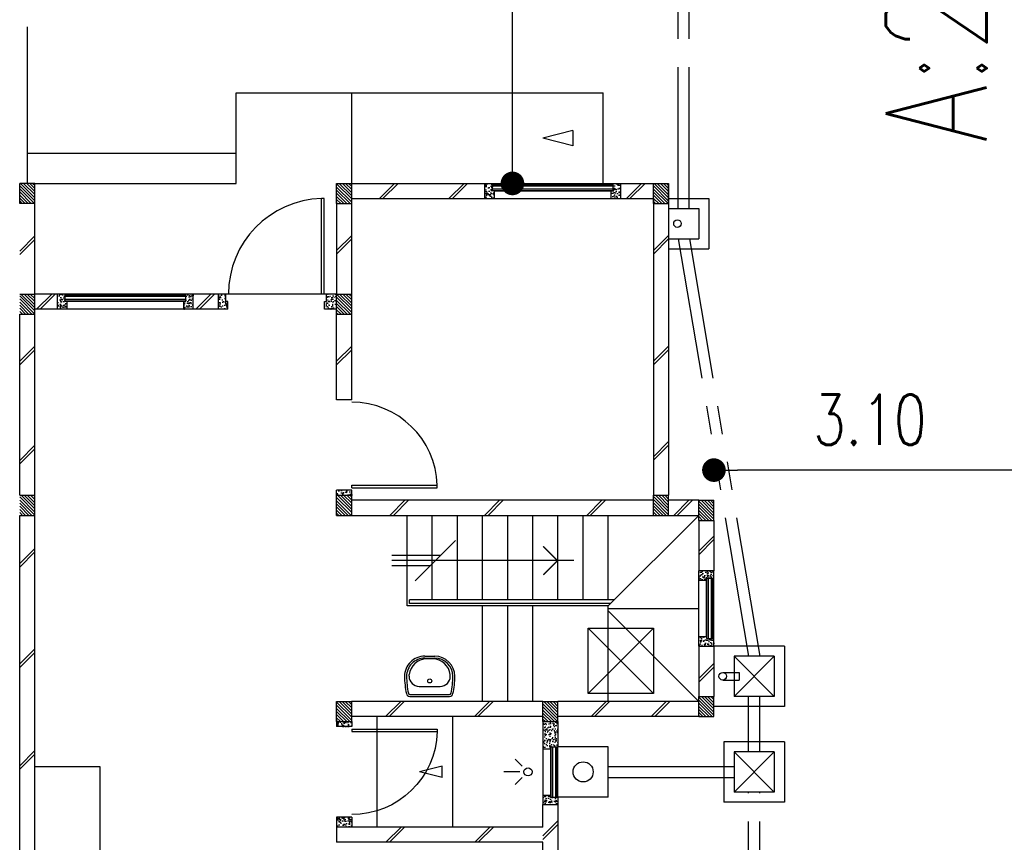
# Model space of a CAD drawing. Header units: millimetres. Extents: x 301 to 1479, y 491 to 1341.
# Tile 95 of 256: x 420 to 430, y 607 to 615. Entities that reach past the tile are written whole.
import ezdxf

# ---------------------------------------------------------------- set-up
doc = ezdxf.new("R2010")
doc.units = ezdxf.units.MM
doc.header["$LTSCALE"] = 1.5
doc.header["$MEASUREMENT"] = 0
for name, pattern in [('HIDDEN', [0.375, 0.25, -0.125]), ('HIDDEN2', [4.7625, 3.175, -1.5875]), ('PHANTOM2', [1.25, 0.625, -0.125, 0.125, -0.125, 0.125, -0.125])]:
    doc.linetypes.add(name, pattern=pattern)
for name, color, linetype in [('Blk', 7, 'Continuous'), ('Block', 46, 'Continuous'), ('Boundary Wall', 64, 'Continuous'), ('BULUS', 2, 'Continuous'), ('BWCN', 4, 'Continuous'), ('DIM', 6, 'Continuous'), ('DOOR', 3, 'Continuous'), ('Ele', 8, 'Continuous'), ('HATCH', 7, 'Continuous'), ('Hatch Col. C1 GF Ext.', 84, 'Continuous'), ('Hatch Col. C3 GF', 10, 'Continuous'), ('Hatch Stub Col', 251, 'Continuous'), ('Kerb', 251, 'Continuous'), ('P. Gully trap', 42, 'Continuous'), ('Paving Block', 251, 'Continuous'), ('PVC Pipe 110', 69, 'Continuous'), ('PVC RWP 75', 77, 'Continuous'), ('SANIT', 8, 'Continuous'), ('TEXT', 7, 'Continuous'), ('WINDOW', 1, 'Continuous')]:
    doc.layers.add(name, color=color, linetype=linetype)
doc.styles.add('RS1', font='romans.shx', dxfattribs={"width": 0.75, "height": 0.5})
doc.styles.add('RS2', font='romans.shx', dxfattribs={"width": 0.75, "height": 1})
doc.dimstyles.new('Souillac5', dxfattribs={"dimscale": 0.5, "dimtxt": 0.5, "dimasz": 0.47, "dimexe": 0, "dimexo": 1, "dimgap": 0.5, "dimtad": 1, "dimzin": 0, "dimdsep": 46, "dimtxsty": 'RS1', "dimblk": 'DOT', "dimcen": 3, "dimse1": 1, "dimse2": 1, "dimclrd": 6, "dimclre": 6, "dimclrt": 7, "dimaunit": 1, "dimadec": 0, "dimazin": 0, "dimtfac": 1, "dimtofl": 0, "dimtmove": 1, "dimatfit": 3, "dimfxl": 1, "dimtolj": 1, "dimtzin": 0, "dimlwe": -1, "dimarcsym": 0})
pattern_1 = [(50, (388.26804, 127.90737), (0.071726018, -0.0062752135), [0.0075, -0.0825]), (355, (388.26804, 127.90737), (-0.013875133, 0.075219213), [0.006, -0.066]), (100.451444, (388.27402, 127.90685), (0.057850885, 0.068943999), [0.006374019, -0.070114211]), (46.1842, (388.26804, 127.92737), (0.106724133, -0.016551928), [0.01125, -0.12375]), (96.635635, (388.27693, 127.92599), (0.093466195, 0.09741186), [0.009561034, -0.105171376]), (351.184164, (388.26804, 127.92737), (0.093466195, 0.09741186), [0.009, -0.099]), (21, (388.27804, 127.92237), (0.059690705, -0.040261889), [0.0075, -0.0825]), (326, (388.27804, 127.92237), (0.024331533, 0.072515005), [0.006, -0.066]), (71.451445, (388.283015, 127.91902), (0.084022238, 0.032253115), [0.006374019, -0.070114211]), (37.5, (388.26804, 127.907373), (0.0012159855, 0.0332893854), [0, -0.0652, 0, -0.067, 0, -0.06625]), (7.5, (388.26804, 127.907373), (0.0263069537, 0.0394411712), [0, -0.0382, 0, -0.0637, 0, -0.02525]), (327.5, (388.24574, 127.907373), (0.0533822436, -0.0022554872), [0, -0.025, 0, -0.078, 0, -0.1035]), (317.5, (388.23574, 127.907373), (0.058318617, 0.010010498), [0, -0.0325, 0, -0.0518, 0, -0.0735])]
pattern_2 = [(315, (409.424486, 122.722963), (0.0154679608, 0.0154679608), [])]
pattern_3 = [(50, (388.36804, 127.95737), (0.071726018, -0.0062752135), [0.0075, -0.0825]), (355, (388.36804, 127.95737), (-0.013875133, 0.075219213), [0.006, -0.066]), (100.451444, (388.37402, 127.95685), (0.057850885, 0.068943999), [0.006374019, -0.070114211]), (46.1842, (388.36804, 127.97737), (0.106724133, -0.016551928), [0.01125, -0.12375]), (96.635635, (388.37693, 127.97599), (0.093466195, 0.09741186), [0.009561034, -0.105171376]), (351.184164, (388.36804, 127.97737), (0.093466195, 0.09741186), [0.009, -0.099]), (21, (388.37804, 127.97237), (0.059690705, -0.040261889), [0.0075, -0.0825]), (326, (388.37804, 127.97237), (0.024331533, 0.072515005), [0.006, -0.066]), (71.451445, (388.383015, 127.96902), (0.084022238, 0.032253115), [0.006374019, -0.070114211]), (37.5, (388.36804, 127.957373), (0.0012159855, 0.0332893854), [0, -0.0652, 0, -0.067, 0, -0.06625]), (7.5, (388.36804, 127.957373), (0.0263069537, 0.0394411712), [0, -0.0382, 0, -0.0637, 0, -0.02525]), (327.5, (388.34574, 127.957373), (0.0533822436, -0.0022554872), [0, -0.025, 0, -0.078, 0, -0.1035]), (317.5, (388.33574, 127.957373), (0.058318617, 0.010010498), [0, -0.0325, 0, -0.0518, 0, -0.0735])]

# ---------------------------------------------------------------- blocks, each defined once
blk = doc.blocks.new('Wh1')
at = {"layer": 'SANIT'}
for p, q in [((197.3, 0), (-197.3, 0)), ((197.3, -20), (-197.3, -20)), ((105, -100), (-105, -100)), ((-205, -200), (-205, -217.2)), ((205, -200), (205, -217.2)), ((50, -380), (-50, -380)), ((-30.2, -372.6), (30.2, -372.6)), ((50, -400), (-50, -400))]:
    blk.add_line(p, q, dxfattribs=at)
blk.add_circle((0, -153.8), 20, dxfattribs=at)
for centre, radius, start, end in [((0, -200), 250, 180, 180), ((0, -200), 250, 0, 0), ((-197.3, -35), 35, 90, 167.77757), ((197.3, -35), 35, 12.22243, 90), ((567.1, -200.6), 817.1, 167.77757, 179.95982), ((567.1, -200.6), 797.1, 167.77757, 179.95982), ((-197.3, -35), 15, 90, 167.77757), ((197.3, -35), 15, 12.22243, 90), ((-567.1, -200.6), 797.1, 0.04018, 12.22243), ((-567.1, -200.6), 817.1, 0.04018, 12.22243), ((-105, -200), 100, 90, 180), ((105, -200), 100, 0, 90), ((-50, -200), 200, 180, 270), ((-50, -200), 180, 180, 270), ((-30.2, -196.6), 176, 186.70755, 270.01296), ((30.2, -196.6), 176, 269.98704, 353.29245), ((50, -200), 180, 270, 0), ((50, -200), 200, 270, 0)]:
    blk.add_arc(centre, radius, start, end, dxfattribs=at)
blk = doc.blocks.new('Dr900')
at = {"layer": 'DOOR'}
for p, q in [((-50, 0), (-50, 850)), ((-25, 850), (-50, 850)), ((-25, 0), (-25, 850)), ((-25, 0), (-50, 0))]:
    blk.add_line(p, q, dxfattribs=at)
blk.add_arc((-24.3, -0.3), 850.7, 91.72797, 179.98222, dxfattribs=at)
blk = doc.blocks.new('Dr1000')
at = {"layer": 'DOOR'}
for p, q in [((-50, 0), (-50, 950)), ((-25, 950), (-50, 950)), ((-25, 0), (-25, 950)), ((-25, 0), (-50, 0))]:
    blk.add_line(p, q, dxfattribs=at)
blk.add_arc((-24.4, -0.2), 950.6, 91.54201, 179.98579, dxfattribs=at)
blk = doc.blocks.new('SSSU-D2')
at = {"layer": 'HATCH'}
h = blk.add_hatch(dxfattribs=at)
h.set_pattern_fill('ANSI31', color=256, scale=0.175, angle=630)
h.set_pattern_definition([(315, (-162.234888, -4.168587), (0.0154679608, 0.0154679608), [])])
h.paths.add_polyline_path([(-3.15, 0), (-3.3, 0), (-3.3, -0.2), (-3.15, -0.2)])
h = blk.add_hatch(dxfattribs=at)
h.set_pattern_fill('ANSI31', color=256, scale=0.175, angle=630)
h.set_pattern_definition([(315, (-165.384888, -4.168587), (0.0154679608, 0.0154679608), [])])
h.paths.add_polyline_path([(0, 0), (-0.15, 0), (-0.15, -0.2), (0, -0.2)])
h = blk.add_hatch(dxfattribs=at)
h.set_pattern_fill('ANSI31', color=256, scale=0.175, angle=630)
h.set_pattern_definition([(315, (-162.234888, -3.068587), (0.0154679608, 0.0154679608), [])])
h.paths.add_polyline_path([(-3.15, -1.1), (-3.3, -1.1), (-3.3, -1.3), (-3.15, -1.3)])
h = blk.add_hatch(dxfattribs=at)
h.set_pattern_fill('ANSI31', color=256, scale=0.175, angle=630)
h.set_pattern_definition([(315, (-162.234888, -1.068587), (0.0154679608, 0.0154679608), [])])
h.paths.add_polyline_path([(-3.15, -3.1), (-3.3, -3.1), (-3.3, -3.3), (-3.15, -3.3)])
h = blk.add_hatch(dxfattribs=at)
h.set_pattern_fill('ANSI31', color=256, scale=0.175, angle=630)
h.set_pattern_definition([(315, (-165.384888, -1.068587), (0.0154679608, 0.0154679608), [])])
h.paths.add_polyline_path([(0, -3.1), (-0.15, -3.1), (-0.15, -3.3), (0, -3.3)])
h = blk.add_hatch(dxfattribs=at)
h.set_pattern_fill('ANSI31', color=256, scale=0.175, angle=630)
h.set_pattern_definition([(315, (-165.834888, -1.018587), (0.0154679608, 0.0154679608), [])])
h.paths.add_polyline_path([(0.45, -3.15), (0.3, -3.15), (0.3, -3.35), (0.45, -3.35)])
h = blk.add_hatch(dxfattribs=at)
h.set_pattern_fill('ANSI31', color=256, scale=0.175, angle=630)
h.set_pattern_definition([(315, (-162.234888, 0.981413), (0.0154679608, 0.0154679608), [])])
h.paths.add_polyline_path([(-3.15, -5.15), (-3.3, -5.15), (-3.3, -5.35), (-3.15, -5.35)])
h = blk.add_hatch(dxfattribs=at)
h.set_pattern_fill('ANSI31', color=256, scale=0.175, angle=630)
h.set_pattern_definition([(315, (-164.284888, 0.981413), (0.0154679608, 0.0154679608), [])])
h.paths.add_polyline_path([(-1.1, -5.15), (-1.25, -5.15), (-1.25, -5.35), (-1.1, -5.35)])
h = blk.add_hatch(dxfattribs=at)
h.set_pattern_fill('ANSI31', color=256, scale=0.175, angle=630)
h.set_pattern_definition([(315, (-165.834888, 0.931413), (0.0154679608, 0.0154679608), [])])
h.paths.add_polyline_path([(0.45, -5.1), (0.3, -5.1), (0.3, -5.3), (0.45, -5.3)])
at = {"layer": 'Hatch Col. C1 GF Ext.'}
h = blk.add_hatch(dxfattribs=at)
h.set_pattern_fill('ANSI31', color=256, scale=0.175, angle=-90)
h.set_pattern_definition(pattern_2)
h.paths.add_polyline_path([(-6.3, 0), (-6.45, 0), (-6.45, -0.2), (-6.3, -0.2)])
h = blk.add_hatch(dxfattribs=at)
h.set_pattern_fill('ANSI31', color=256, scale=0.175, angle=-90)
h.set_pattern_definition(pattern_2)
h.paths.add_polyline_path([(-6.3, -3.1), (-6.45, -3.1), (-6.45, -3.3), (-6.3, -3.3)])
at = {"layer": 'Hatch Col. C3 GF'}
h = blk.add_hatch(dxfattribs=at)
h.set_pattern_fill('ANSI31', color=256, scale=0.175, angle=-90)
h.set_pattern_definition([(315, (409.424486, 122.772963), (0.0154679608, 0.0154679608), [])])
h.paths.add_polyline_path([(-6.3, -1.1), (-6.45, -1.1), (-6.45, -1.3), (-6.3, -1.3)])
at = {"layer": 'Hatch Stub Col', "linetype": 'ByBlock'}
h = blk.add_hatch(dxfattribs=at)
h.set_pattern_fill('AR-CONC', color=256, scale=0.01, angle=720)
h.set_pattern_definition(pattern_1)
h.paths.add_polyline_path([(-1.8254, -0.15), (-1.7304, -0.15), (-1.7304, -0.075), (-1.7504, -0.075), (-1.7504, 0), (-1.8254, 0)])
h = blk.add_hatch(dxfattribs=at)
h.set_pattern_fill('AR-CONC', color=256, scale=0.01, angle=720)
h.set_pattern_definition(pattern_1)
h.paths.add_polyline_path([(-0.5704, -0.15), (-0.4754, -0.15), (-0.4754, 0), (-0.5504, 0), (-0.5504, -0.075), (-0.5704, -0.075)])
h = blk.add_hatch(dxfattribs=at)
h.set_pattern_fill('AR-CONC', color=256, scale=0.01, angle=720)
h.set_pattern_definition(pattern_3)
h.paths.add_polyline_path([(-6.0746, -1.25), (-5.9796, -1.25), (-5.9796, -1.175), (-5.9996, -1.175), (-5.9996, -1.1), (-6.0746, -1.1)])
h = blk.add_hatch(dxfattribs=at)
h.set_pattern_fill('AR-CONC', color=256, scale=0.01, angle=720)
h.set_pattern_definition(pattern_3)
h.paths.add_polyline_path([(-4.8196, -1.25), (-4.7246, -1.25), (-4.7246, -1.1), (-4.7996, -1.1), (-4.7996, -1.175), (-4.8196, -1.175)])
h = blk.add_hatch(dxfattribs=at)
h.set_pattern_fill('AR-CONC', color=256, scale=0.01, angle=720)
h.set_pattern_definition(pattern_3)
h.paths.add_polyline_path([(-4.475, -1.25), (-4.38, -1.25), (-4.38, -1.175), (-4.4, -1.175), (-4.4, -1.1), (-4.475, -1.1)])
h = blk.add_hatch(dxfattribs=at)
h.set_pattern_fill('AR-CONC', color=256, scale=0.01, angle=720)
h.set_pattern_definition([(50, (388.26804, 127.95737), (0.071726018, -0.0062752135), [0.0075, -0.0825]), (355, (388.26804, 127.95737), (-0.013875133, 0.075219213), [0.006, -0.066]), (100.451444, (388.27402, 127.95685), (0.057850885, 0.068943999), [0.006374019, -0.070114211]), (46.1842, (388.26804, 127.97737), (0.106724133, -0.016551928), [0.01125, -0.12375]), (96.635635, (388.27693, 127.97599), (0.093466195, 0.09741186), [0.009561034, -0.105171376]), (351.184164, (388.26804, 127.97737), (0.093466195, 0.09741186), [0.009, -0.099]), (21, (388.27804, 127.97237), (0.059690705, -0.040261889), [0.0075, -0.0825]), (326, (388.27804, 127.97237), (0.024331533, 0.072515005), [0.006, -0.066]), (71.451445, (388.283015, 127.96902), (0.084022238, 0.032253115), [0.006374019, -0.070114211]), (37.5, (388.26804, 127.957373), (0.0012159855, 0.0332893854), [0, -0.0652, 0, -0.067, 0, -0.06625]), (7.5, (388.26804, 127.957373), (0.0263069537, 0.0394411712), [0, -0.0382, 0, -0.0637, 0, -0.02525]), (327.5, (388.24574, 127.957373), (0.0533822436, -0.0022554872), [0, -0.025, 0, -0.078, 0, -0.1035]), (317.5, (388.23574, 127.957373), (0.058318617, 0.010010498), [0, -0.0325, 0, -0.0518, 0, -0.0735])])
h.paths.add_polyline_path([(-3.42, -1.25), (-3.3, -1.25), (-3.3, -1.1), (-3.4, -1.1), (-3.4, -1.175), (-3.42, -1.175)])
h = blk.add_hatch(dxfattribs=at)
h.set_pattern_fill('AR-CONC', color=256, scale=0.01, angle=720)
h.set_pattern_definition(pattern_1)
h.paths.add_polyline_path([(-3.3, -3.1), (-3.15, -3.1), (-3.15, -3.05), (-3.3, -3.05)])
h = blk.add_hatch(dxfattribs=at)
h.set_pattern_fill('AR-CONC', color=256, scale=0.01, angle=720)
h.set_pattern_definition(pattern_1)
h.paths.add_polyline_path([(0.3, -3.945), (0.375, -3.945), (0.375, -3.925), (0.45, -3.925), (0.45, -3.85), (0.3, -3.85)])
h = blk.add_hatch(dxfattribs=at)
h.set_pattern_fill('AR-CONC', color=256, scale=0.01, angle=720)
h.set_pattern_definition(pattern_1)
h.paths.add_polyline_path([(0.3, -4.6), (0.45, -4.6), (0.45, -4.525), (0.375, -4.525), (0.375, -4.505), (0.3, -4.505)])
h = blk.add_hatch(dxfattribs=at)
h.set_pattern_fill('AR-CONC', color=256, scale=0.01, angle=720)
h.set_pattern_definition([(50, (388.26804, 127.88237), (0.071726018, -0.0062752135), [0.0075, -0.0825]), (355, (388.26804, 127.88237), (-0.013875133, 0.075219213), [0.006, -0.066]), (100.451444, (388.27402, 127.88185), (0.057850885, 0.068943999), [0.006374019, -0.070114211]), (46.1842, (388.26804, 127.90237), (0.106724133, -0.016551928), [0.01125, -0.12375]), (96.635635, (388.27693, 127.90099), (0.093466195, 0.09741186), [0.009561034, -0.105171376]), (351.184164, (388.26804, 127.90237), (0.093466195, 0.09741186), [0.009, -0.099]), (21, (388.27804, 127.89737), (0.059690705, -0.040261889), [0.0075, -0.0825]), (326, (388.27804, 127.89737), (0.024331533, 0.072515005), [0.006, -0.066]), (71.451445, (388.283015, 127.89402), (0.084022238, 0.032253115), [0.006374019, -0.070114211]), (37.5, (388.26804, 127.882373), (0.0012159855, 0.0332893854), [0, -0.0652, 0, -0.067, 0, -0.06625]), (7.5, (388.26804, 127.882373), (0.0263069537, 0.0394411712), [0, -0.0382, 0, -0.0637, 0, -0.02525]), (327.5, (388.24574, 127.882373), (0.0533822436, -0.0022554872), [0, -0.025, 0, -0.078, 0, -0.1035]), (317.5, (388.23574, 127.882373), (0.058318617, 0.010010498), [0, -0.0325, 0, -0.0518, 0, -0.0735])])
h.paths.add_polyline_path([(-3.3, -5.4), (-3.15, -5.4), (-3.15, -5.35), (-3.3, -5.35)])
h = blk.add_hatch(dxfattribs=at)
h.set_pattern_fill('AR-CONC', color=256, scale=0.01, angle=720)
h.set_pattern_definition([(50, (427.250647, 13.222633), (0.071726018, -0.0062752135), [0.0075, -0.0825]), (355, (427.25065, 13.22263), (-0.013875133, 0.075219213), [0.006, -0.066]), (100.451444, (427.256624, 13.22211), (0.057850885, 0.068943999), [0.006374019, -0.070114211]), (46.1842, (427.25065, 13.24263), (0.106724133, -0.016551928), [0.01125, -0.12375]), (96.635635, (427.25954, 13.24125), (0.093466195, 0.09741186), [0.009561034, -0.105171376]), (351.184164, (427.25065, 13.24263), (0.093466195, 0.09741186), [0.009, -0.099]), (21, (427.260647, 13.237633), (0.059690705, -0.040261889), [0.0075, -0.0825]), (326, (427.26065, 13.23763), (0.024331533, 0.072515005), [0.006, -0.066]), (71.451445, (427.26562, 13.23428), (0.084022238, 0.032253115), [0.006374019, -0.070114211]), (37.5, (427.250647, 13.222633), (0.0012159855, 0.0332893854), [0, -0.0652, 0, -0.067, 0, -0.06625]), (7.5, (427.250647, 13.222633), (0.0263069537, 0.0394411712), [0, -0.0382, 0, -0.0637, 0, -0.02525]), (327.5, (427.228347, 13.222633), (0.0533822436, -0.0022554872), [0, -0.025, 0, -0.078, 0, -0.1035]), (317.5, (427.218347, 13.222633), (0.058318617, 0.010010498), [0, -0.0325, 0, -0.0518, 0, -0.0735])])
h.paths.add_polyline_path([(-1.25, -5.62), (-1.175, -5.62), (-1.175, -5.6), (-1.1, -5.6), (-1.1, -5.35), (-1.25, -5.35)])
h = blk.add_hatch(dxfattribs=at)
h.set_pattern_fill('AR-CONC', color=256, scale=0.01, angle=720)
h.set_pattern_definition([(50, (388.26804, 128.05737), (0.071726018, -0.0062752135), [0.0075, -0.0825]), (355, (388.26804, 128.05737), (-0.013875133, 0.075219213), [0.006, -0.066]), (100.451444, (388.27402, 128.05685), (0.057850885, 0.068943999), [0.006374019, -0.070114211]), (46.1842, (388.26804, 128.07737), (0.106724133, -0.016551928), [0.01125, -0.12375]), (96.635635, (388.27693, 128.07599), (0.093466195, 0.09741186), [0.009561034, -0.105171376]), (351.184164, (388.26804, 128.07737), (0.093466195, 0.09741186), [0.009, -0.099]), (21, (388.27804, 128.07237), (0.059690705, -0.040261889), [0.0075, -0.0825]), (326, (388.27804, 128.07237), (0.024331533, 0.072515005), [0.006, -0.066]), (71.451445, (388.283015, 128.06902), (0.084022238, 0.032253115), [0.006374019, -0.070114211]), (37.5, (388.26804, 128.057373), (0.0012159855, 0.0332893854), [0, -0.0652, 0, -0.067, 0, -0.06625]), (7.5, (388.26804, 128.057373), (0.0263069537, 0.0394411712), [0, -0.0382, 0, -0.0637, 0, -0.02525]), (327.5, (388.24574, 128.057373), (0.0533822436, -0.0022554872), [0, -0.025, 0, -0.078, 0, -0.1035]), (317.5, (388.23574, 128.057373), (0.058318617, 0.010010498), [0, -0.0325, 0, -0.0518, 0, -0.0735])])
h.paths.add_polyline_path([(-1.175, -6.1), (-1.175, -6.08), (-1.25, -6.08), (-1.25, -6.175), (-1.1, -6.175), (-1.1, -6.1)])
h = blk.add_hatch(dxfattribs=at)
h.set_pattern_fill('AR-CONC', color=256, scale=0.01, angle=720)
h.set_pattern_definition([(50, (388.26804, 128.05737), (0.071726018, -0.0062752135), [0.0075, -0.0825]), (355, (388.26804, 128.05737), (-0.013875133, 0.075219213), [0.006, -0.066]), (100.451444, (388.27402, 128.05685), (0.057850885, 0.068943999), [0.006374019, -0.070114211]), (46.1842, (388.26804, 128.07737), (0.106724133, -0.016551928), [0.01125, -0.12375]), (96.635635, (388.27693, 128.07599), (0.093466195, 0.09741186), [0.009561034, -0.105171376]), (351.184164, (388.26804, 128.07737), (0.093466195, 0.09741186), [0.009, -0.099]), (21, (388.27804, 128.07237), (0.059690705, -0.040261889), [0.0075, -0.0825]), (326, (388.27804, 128.07237), (0.024331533, 0.072515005), [0.006, -0.066]), (71.451445, (388.283015, 128.06902), (0.084022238, 0.032253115), [0.006374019, -0.070114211]), (37.5, (388.26804, 128.057373), (0.0012159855, 0.0332893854), [0, -0.0652, 0, -0.067, 0, -0.06625]), (7.5, (388.26804, 128.057373), (0.0263069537, 0.0394411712), [0, -0.0382, 0, -0.0637, 0, -0.02525]), (327.5, (388.24574, 128.057373), (0.0533822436, -0.0022554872), [0, -0.025, 0, -0.078, 0, -0.1035]), (317.5, (388.23574, 128.057373), (0.058318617, 0.010010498), [0, -0.0325, 0, -0.0518, 0, -0.0735])])
h.paths.add_polyline_path([(-3.3, -6.3), (-3.3, -6.4), (-3.15, -6.4), (-3.15, -6.3)])
at = {"layer": 'Block', "linetype": 'ByBlock'}
for p, q in [((-3.15, 0), (-1.8254, 0)), ((-0.4754, 0), (-0.15, 0)), ((0, 0), (0, -3.1)), ((-3.15, -0.15), (-1.8254, -0.15)), ((-0.4754, -0.15), (-0.15, -0.15)), ((-0.15, -0.15), (-0.15, -3.1)), ((-6.3, -1.1), (-6.3, -0.2)), ((-3.3, -0.2), (-3.3, -1.1)), ((-3.15, -1.1), (-3.15, -0.2)), ((-6.0746, -1.1), (-6.3, -1.1)), ((-4.475, -1.1), (-4.7246, -1.1)), ((-6.0746, -1.25), (-6.3, -1.25)), ((-4.475, -1.25), (-4.7246, -1.25)), ((-6.45, -3.1), (-6.45, -1.3)), ((-6.3, -3.1), (-6.3, -1.3)), ((-3.3, -2.15), (-3.3, -1.3)), ((-3.15, -2.15), (-3.15, -1.3)), ((-3.15, -2.15), (-3.3, -2.15)), ((-0.15, -3.15), (-3.15, -3.15)), ((0.3, -3.15), (0, -3.15)), ((-6.45, -7.6), (-6.45, -3.3)), ((-6.3, -7.6), (-6.3, -3.3)), ((-3.15, -3.3), (-0.15, -3.3)), ((0, -3.3), (0.3, -3.3)), ((0.3, -3.35), (0.3, -3.85)), ((0.45, -3.35), (0.45, -3.85)), ((0.3, -4.6), (0.3, -5.1)), ((0.45, -4.6), (0.45, -5.1)), ((-1.25, -5.15), (-3.15, -5.15)), ((0.3, -5.15), (-1.1, -5.15)), ((-1.25, -5.3), (-3.15, -5.3)), ((0.3, -5.3), (-1.1, -5.3)), ((-1.25, -6.4), (-1.25, -6.175)), ((-1.1, -6.175), (-1.1, -6.775)), ((-1.25, -6.4), (-3.3, -6.4)), ((-3.3, -6.4), (-3.3, -6.55)), ((-1.25, -6.55), (-3.3, -6.55)), ((-1.25, -6.775), (-1.25, -6.55))]:
    blk.add_line(p, q, dxfattribs=at)
at = {"layer": 'Boundary Wall', "linetype": 'ByBlock'}
blk.add_line((-6.375, 1.555), (-6.375, 0), dxfattribs=at)
at = {"layer": 'BULUS', "linetype": 'ByBlock'}
for p, q in [((-2.575, -4.1754), (-2.575, -4.1404)), ((-0.54, -4.1404), (-2.575, -4.1404)), ((-0.575, -4.1754), (-2.575, -4.1754))]:
    blk.add_line(p, q, dxfattribs=at)
at = {"layer": 'BWCN'}
for p, q in [((-3.3, 0), (-3.15, 0)), ((-3.3, -0.2), (-3.3, 0)), ((-3.15, -0.2), (-3.15, 0)), ((-1.8254, -0.15), (-1.8254, 0)), ((-1.8254, 0), (-1.7504, 0)), ((-1.7504, -0.075), (-1.7504, 0)), ((-0.5504, -0.075), (-0.5504, 0)), ((-0.5504, 0), (-0.4754, 0)), ((-0.4754, -0.15), (-0.4754, 0)), ((-0.15, 0), (0, 0)), ((-0.15, -0.2), (-0.15, 0)), ((0, -0.2), (0, 0)), ((-6.45, -0.2), (-6.45, 0)), ((-6.3, 0), (-6.45, 0)), ((-6.3, -0.2), (-6.3, 0)), ((-1.7304, -0.075), (-1.7504, -0.075)), ((-1.7304, -0.15), (-1.7304, -0.075)), ((-0.5704, -0.15), (-0.5704, -0.075)), ((-0.5704, -0.075), (-0.5504, -0.075)), ((-1.8254, -0.15), (-1.7304, -0.15)), ((-0.5704, -0.15), (-0.4754, -0.15)), ((-6.3, -0.2), (-6.45, -0.2)), ((-3.3, -0.2), (-3.15, -0.2)), ((-0.15, -0.2), (0, -0.2)), ((-6.45, -1.1), (-6.3, -1.1)), ((-6.3, -1.3), (-6.3, -1.1)), ((-6.0746, -1.25), (-6.0746, -1.1)), ((-5.9996, -1.1), (-6.0746, -1.1)), ((-5.9996, -1.175), (-5.9996, -1.1)), ((-4.7996, -1.175), (-4.7996, -1.1)), ((-4.7246, -1.1), (-4.7996, -1.1)), ((-4.7246, -1.25), (-4.7246, -1.1)), ((-4.4, -1.1), (-4.475, -1.1)), ((-4.475, -1.25), (-4.475, -1.1)), ((-4.4, -1.175), (-4.4, -1.1)), ((-3.3, -1.1), (-3.4, -1.1)), ((-3.4, -1.175), (-3.4, -1.1)), ((-3.3, -1.1), (-3.15, -1.1)), ((-3.3, -1.3), (-3.3, -1.1)), ((-3.15, -1.3), (-3.15, -1.1)), ((-5.9796, -1.25), (-6.0746, -1.25)), ((-5.9796, -1.175), (-5.9996, -1.175)), ((-5.9796, -1.25), (-5.9796, -1.175)), ((-4.8196, -1.25), (-4.8196, -1.175)), ((-4.8196, -1.175), (-4.7996, -1.175)), ((-4.7246, -1.25), (-4.8196, -1.25)), ((-4.38, -1.25), (-4.475, -1.25)), ((-4.38, -1.175), (-4.4, -1.175)), ((-4.38, -1.25), (-4.38, -1.175)), ((-3.42, -1.25), (-3.42, -1.175)), ((-3.42, -1.175), (-3.4, -1.175)), ((-3.3, -1.25), (-3.42, -1.25)), ((-6.45, -1.3), (-6.3, -1.3)), ((-3.3, -1.3), (-3.15, -1.3)), ((-6.45, -3.1), (-6.3, -3.1)), ((-6.3, -3.3), (-6.3, -3.1)), ((-3.15, -3.05), (-3.3, -3.05)), ((-3.3, -3.1), (-3.3, -3.05)), ((-3.3, -3.1), (-3.15, -3.1)), ((-3.3, -3.3), (-3.3, -3.1)), ((-3.15, -3.1), (-3.15, -3.05)), ((-3.15, -3.3), (-3.15, -3.1)), ((-0.15, -3.1), (0, -3.1)), ((-0.15, -3.3), (-0.15, -3.1)), ((0, -3.3), (0, -3.1)), ((0.3, -3.15), (0.45, -3.15)), ((0.3, -3.35), (0.3, -3.15)), ((0.45, -3.35), (0.45, -3.15)), ((-6.45, -3.3), (-6.3, -3.3)), ((-3.3, -3.3), (-3.15, -3.3)), ((-0.15, -3.3), (0, -3.3)), ((0.3, -3.35), (0.45, -3.35)), ((0.3, -3.945), (0.3, -3.85)), ((0.45, -3.925), (0.45, -3.85)), ((0.3, -3.945), (0.375, -3.945)), ((0.375, -3.925), (0.45, -3.925)), ((0.375, -3.945), (0.375, -3.925)), ((0.3, -4.505), (0.375, -4.505)), ((0.3, -4.6), (0.3, -4.505)), ((0.375, -4.505), (0.375, -4.525)), ((0.375, -4.525), (0.45, -4.525)), ((0.45, -4.6), (0.45, -4.525)), ((-3.3, -5.15), (-3.15, -5.15)), ((-3.3, -5.35), (-3.3, -5.15)), ((-3.15, -5.35), (-3.15, -5.15)), ((-1.25, -5.15), (-1.1, -5.15)), ((-1.25, -5.35), (-1.25, -5.15)), ((-1.1, -5.35), (-1.1, -5.15)), ((0.3, -5.1), (0.45, -5.1)), ((0.3, -5.3), (0.3, -5.1)), ((0.45, -5.3), (0.45, -5.1)), ((-3.3, -5.35), (-3.15, -5.35)), ((-3.3, -5.35), (-3.3, -5.4)), ((-3.15, -5.35), (-3.15, -5.4)), ((-1.25, -5.35), (-1.1, -5.35)), ((-1.25, -5.35), (-1.25, -5.62)), ((-1.1, -5.35), (-1.1, -5.6)), ((0.3, -5.3), (0.45, -5.3)), ((-3.15, -5.4), (-3.3, -5.4)), ((-1.25, -5.62), (-1.175, -5.62)), ((-1.175, -5.6), (-1.1, -5.6)), ((-1.175, -5.62), (-1.175, -5.6)), ((-1.25, -6.08), (-1.25, -6.175)), ((-1.25, -6.08), (-1.175, -6.08)), ((-1.175, -6.08), (-1.175, -6.1)), ((-1.175, -6.1), (-1.1, -6.1)), ((-1.1, -6.1), (-1.1, -6.175)), ((-1.25, -6.175), (-1.1, -6.175)), ((-3.15, -6.3), (-3.3, -6.3)), ((-3.3, -6.3), (-3.3, -6.4)), ((-3.15, -6.3), (-3.15, -6.4))]:
    blk.add_line(p, q, dxfattribs=at)
at = {"layer": 'BWCN', "linetype": 'ByBlock'}
for p, q in [((0.45, -3.85), (0.3, -3.85)), ((0.3, -4.6), (0.45, -4.6))]:
    blk.add_line(p, q, dxfattribs=at)
at = {"layer": 'Ele'}
for p, q in [((-4.3, 0), (-4.3, 0.9)), ((-4.3, 0.9), (-0.65, 0.9)), ((-3.15, 0), (-3.15, 0.9)), ((-0.65, 0), (-0.65, 0.9)), ((-6.375, 0.3), (-4.3, 0.3)), ((-1.7504, 0), (-0.5504, 0)), ((-6.3, 0), (-4.3, 0)), ((-1.7504, -0.01), (-0.5504, -0.01)), ((-1.7504, -0.07), (-0.5504, -0.07)), ((-1.7304, -0.075), (-0.5704, -0.075)), ((-1.7304, -0.15), (-0.5704, -0.15)), ((-4.7996, -1.1), (-5.9996, -1.1)), ((-4.7996, -1.11), (-5.9996, -1.11)), ((-4.7996, -1.17), (-5.9996, -1.17)), ((-3.4, -1.1), (-4.4, -1.1)), ((-4.8196, -1.175), (-5.9796, -1.175)), ((-4.8196, -1.25), (-5.9796, -1.25)), ((-2.6, -4.2), (-2.6, -3.3)), ((-2.35, -4.1404), (-2.35, -3.3)), ((-2.1, -4.1404), (-2.1, -3.3)), ((-1.85, -4.1404), (-1.85, -3.3)), ((-1.6, -4.1404), (-1.6, -3.3)), ((-1.35, -4.1404), (-1.35, -3.3)), ((-1.1, -4.1404), (-1.1, -3.3)), ((-0.85, -4.1404), (-0.85, -3.3)), ((-0.6, -4.1404), (-0.6, -3.3)), ((-2.1201, -3.55), (-2.5201, -3.95)), ((-2.2701, -3.7), (-2.7528, -3.7)), ((-0.9409, -3.75), (-2.7528, -3.75)), ((-2.3701, -3.8), (-2.7528, -3.8)), ((0.3, -4.505), (0.3, -3.945)), ((0.375, -4.505), (0.375, -3.945)), ((0.38, -4.525), (0.38, -3.925)), ((0.44, -4.525), (0.44, -3.925)), ((0.45, -4.525), (0.45, -3.925)), ((-0.6, -4.2), (-2.6, -4.2)), ((-1.85, -5.15), (-1.85, -4.2)), ((-1.6, -5.15), (-1.6, -4.2)), ((-1.35, -5.15), (-1.35, -4.2)), ((-2.9, -5.3), (-2.9, -6.4)), ((-2.15, -5.3), (-2.15, -6.4)), ((-1.25, -5.62), (-1.25, -6.08)), ((-1.175, -5.62), (-1.175, -6.08)), ((-1.17, -5.6), (-1.17, -6.1)), ((-1.11, -5.6), (-1.11, -6.1)), ((-1.1, -6.1), (-1.1, -5.6)), ((-1.4545, -5.7933), (-1.5246, -5.7232)), ((-5.65, -5.8), (-6.3, -5.8)), ((-5.65, -7), (-5.65, -5.8)), ((-1.478, -5.85), (-1.6391, -5.85)), ((-1.4545, -5.9067), (-1.5246, -5.9768))]:
    blk.add_line(p, q, dxfattribs=at)
at = {"layer": 'Ele', "linetype": 'ByBlock'}
blk.add_line((-0.9515, 0.525), (-0.9515, 0.375), dxfattribs=at)
at = {"layer": 'Ele', "linetype": 'HIDDEN', "ltscale": 10}
for p, q in [((0.3, -3.3), (-0.6, -4.2)), ((-0.6, -5.15), (-0.6, -4.2)), ((-0.6, -4.225), (0.3, -4.225)), ((0.3, -5.15), (-0.6, -4.25))]:
    blk.add_line(p, q, dxfattribs=at)
at = {"layer": 'Ele', "const_width": 0.015}
blk.add_lwpolyline([(-1.2465, -3.8914), (-1.1051, -3.75), (-1.2465, -3.6086)], dxfattribs=at)
at = {"layer": 'Ele'}
blk.add_circle((-1.3979, -5.85), 0.04, dxfattribs=at)
at = {"layer": 'HATCH'}
for p, q in [((-2.7249, 0), (-2.8749, -0.15)), ((-2.6895, 0), (-2.8395, -0.15)), ((-2.0338, 0), (-2.1838, -0.15)), ((-1.9985, 0), (-2.1485, -0.15)), ((-0.2697, 0), (-0.4197, -0.15)), ((-0.2343, 0), (-0.3843, -0.15)), ((-6.3, -0.5223), (-6.45, -0.6723)), ((-6.3, -0.5576), (-6.45, -0.7076)), ((-3.15, -0.5167), (-3.3, -0.6667)), ((-3.15, -0.552), (-3.3, -0.702)), ((0, -0.5167), (-0.15, -0.6667)), ((0, -0.552), (-0.15, -0.702)), ((-6.1317, -1.1), (-6.2817, -1.25)), ((-6.0964, -1.1), (-6.2464, -1.25)), ((-4.5497, -1.1), (-4.6997, -1.25)), ((-4.5144, -1.1), (-4.6644, -1.25)), ((-6.3, -1.6174), (-6.45, -1.7674)), ((-6.3, -1.6528), (-6.45, -1.8028)), ((-3.15, -1.6174), (-3.3, -1.7674)), ((-3.15, -1.6528), (-3.3, -1.8028)), ((0, -1.6174), (-0.15, -1.7674)), ((0, -1.6528), (-0.15, -1.8028)), ((-6.3, -2.603), (-6.45, -2.753)), ((-6.3, -2.6384), (-6.45, -2.7884)), ((0, -2.5664), (-0.15, -2.7164)), ((0, -2.6018), (-0.15, -2.7518)), ((-2.6217, -3.15), (-2.7717, -3.3)), ((-2.5863, -3.15), (-2.7363, -3.3)), ((-1.6803, -3.15), (-1.8303, -3.3)), ((-1.645, -3.15), (-1.795, -3.3)), ((-0.6638, -3.15), (-0.8138, -3.3)), ((-0.6285, -3.15), (-0.7785, -3.3)), ((0.2006, -3.15), (0.0506, -3.3)), ((0.2359, -3.15), (0.0859, -3.3)), ((0.45, -3.5052), (0.3, -3.6552)), ((0.45, -3.5406), (0.3, -3.6906)), ((-6.3, -3.628), (-6.45, -3.778)), ((-6.3, -3.6633), (-6.45, -3.8133)), ((-6.3, -4.6267), (-6.45, -4.7767)), ((-6.3, -4.662), (-6.45, -4.812)), ((0.45, -4.7724), (0.3, -4.9224)), ((0.45, -4.8077), (0.3, -4.9577)), ((-2.6635, -5.15), (-2.8135, -5.3)), ((-2.6281, -5.15), (-2.7781, -5.3)), ((-1.7811, -5.15), (-1.9311, -5.3)), ((-1.7457, -5.15), (-1.8957, -5.3)), ((-0.6218, -5.15), (-0.7718, -5.3)), ((-0.5864, -5.15), (-0.7364, -5.3)), ((-0.0234, -5.15), (-0.1734, -5.3)), ((0.0119, -5.15), (-0.1381, -5.3)), ((-6.3, -5.6385), (-6.45, -5.7885)), ((-6.3, -5.6739), (-6.45, -5.8239)), ((-1.1, -6.3359), (-1.25, -6.4859)), ((-2.6602, -6.4), (-2.8102, -6.55)), ((-2.6249, -6.4), (-2.7749, -6.55)), ((-1.7778, -6.4), (-1.9278, -6.55)), ((-1.7425, -6.4), (-1.8925, -6.55)), ((-1.1, -6.3713), (-1.25, -6.5213))]:
    blk.add_line(p, q, dxfattribs=at)
at = {"layer": 'Kerb'}
for p, q in [((0, -0.15), (0.4, -0.15)), ((0.4, -0.15), (0.4, -0.65)), ((0, -0.25), (0.3, -0.25)), ((0.3, -0.25), (0.3, -0.55)), ((0, -0.55), (0.3, -0.55)), ((0, -0.65), (0.4, -0.65)), ((1.15, -4.6), (0.45, -4.6)), ((1.15, -4.6), (1.15, -5.2)), ((0.65, -4.7), (0.65, -5.1)), ((1.05, -4.7), (0.65, -4.7)), ((1.05, -5.1), (0.65, -4.7)), ((1.05, -4.7), (0.65, -5.1)), ((1.05, -4.7), (1.05, -5.1)), ((1.05, -5.1), (0.65, -5.1)), ((1.15, -5.2), (0.45, -5.2)), ((0.55, -5.55), (0.55, -6.15)), ((1.15, -5.55), (0.55, -5.55)), ((1.15, -5.55), (1.15, -6.15)), ((-0.6, -5.6), (-1.1, -5.6)), ((-0.6, -6.1), (-0.6, -5.6)), ((0.65, -5.65), (0.65, -6.05)), ((1.05, -5.65), (0.65, -5.65)), ((1.05, -6.05), (0.65, -5.65)), ((1.05, -5.65), (0.65, -6.05)), ((1.05, -5.65), (1.05, -6.05)), ((1.05, -6.05), (0.65, -6.05)), ((-0.6, -6.1), (-1.1, -6.1)), ((1.15, -6.15), (0.55, -6.15))]:
    blk.add_line(p, q, dxfattribs=at)
at = {"layer": 'P. Gully trap'}
blk.add_circle((-0.85, -5.85), 0.1, dxfattribs=at)
at = {"layer": 'Paving Block', "linetype": 'ByBlock'}
for p, q in [((-0.9515, 0.525), (-1.2515, 0.45)), ((-0.9515, 0.375), (-1.2515, 0.45)), ((-2.2524, -5.7937), (-2.4774, -5.85)), ((-2.2524, -5.9063), (-2.4774, -5.85)), ((-2.2524, -5.9063), (-2.2524, -5.7937))]:
    blk.add_line(p, q, dxfattribs=at)
at = {"layer": 'PVC Pipe 110', "linetype": 'PHANTOM2', "ltscale": 1.5}
for p, q in [((0.095, -0.25), (0.095, 2.15)), ((0.205, -0.25), (0.205, 2.15)), ((0.0942, -0.55), (0.7942, -4.7)), ((0.2058, -0.55), (0.9058, -4.7)), ((0.795, -5.65), (0.795, -5.1)), ((0.905, -5.65), (0.905, -5.1)), ((-0.6, -5.795), (0.65, -5.795)), ((-0.6, -5.905), (0.65, -5.905)), ((0.795, -7.75), (0.795, -6.05)), ((0.905, -7.75), (0.905, -6.05))]:
    blk.add_line(p, q, dxfattribs=at)
at = {"layer": 'PVC Pipe 110', "linetype": 'PHANTOM2', "ltscale": 10}
for p, q in [((0.5375, -4.8625), (0.7, -4.8625)), ((0.7, -4.8625), (0.7, -4.9375)), ((0.5375, -4.9375), (0.7, -4.9375))]:
    blk.add_line(p, q, dxfattribs=at)
at = {"layer": 'PVC RWP 75'}
for centre in [(0.0875, -0.4), (0.0875, -0.4), (0.0875, -0.4), (0.5375, -4.9)]:
    blk.add_circle(centre, 0.0375, dxfattribs=at)
at = {"layer": 'SANIT', "linetype": 'HIDDEN2', "ltscale": 100}
for p, q in [((-0.7996, -5.0718), (-0.7996, -4.4218)), ((-0.7996, -4.4218), (-0.1496, -4.4218)), ((-0.1496, -5.0718), (-0.7996, -4.4218)), ((-0.7996, -5.0718), (-0.1496, -4.4218)), ((-0.1496, -4.4218), (-0.1496, -5.0718)), ((-0.1496, -5.0718), (-0.7996, -5.0718))]:
    blk.add_line(p, q, dxfattribs=at)
at = {"layer": 'WINDOW'}
for p, q in [((-1.7504, -0.025), (-0.5504, -0.025)), ((-1.7504, -0.055), (-0.5504, -0.055)), ((-4.7996, -1.125), (-5.9996, -1.125)), ((-4.7996, -1.155), (-5.9996, -1.155))]:
    blk.add_line(p, q, dxfattribs=at)
at = {"layer": 'WINDOW', "linetype": 'HIDDEN2', "ltscale": 0.5}
for p, q in [((0.395, -4.525), (0.395, -3.925)), ((0.425, -4.525), (0.425, -3.925)), ((-1.155, -5.6), (-1.155, -6.1)), ((-1.125, -5.6), (-1.125, -6.1))]:
    blk.add_line(p, q, dxfattribs=at)
at = {"layer": 'DOOR', "xscale": 0.001, "yscale": 0.001, "zscale": 0.001}
blk.add_blockref('Dr1000', (-3.4, -1.1), dxfattribs=at)
at = {"layer": 'DOOR', "yscale": 0.001, "zscale": 0.001, "rotation": 270}
for p, xscale in [((-3.15, -3.05), 0.001), ((-3.15, -5.4), -0.001)]:
    blk.add_blockref('Dr900', p, dxfattribs=dict(at, xscale=xscale))
at = {"layer": 'WINDOW', "linetype": 'ByBlock', "xscale": 0.001, "yscale": 0.001, "zscale": 0.001, "rotation": 180}
blk.add_blockref('Wh1', (-2.375, -5.0998), dxfattribs=at)
blk = doc.blocks.new('_DOT')
at = {"color": 0, "linetype": 'ByBlock'}
blk.add_line((-0.5, 0), (-1, 0), dxfattribs=at)
at = {"color": 0, "linetype": 'ByBlock', "const_width": 0.5}
blk.add_lwpolyline([(-0.25, 0, 1), (0.25, 0, 1)], format="xyb", close=True, dxfattribs=at)
blk = doc.blocks.new('*D61')
at = {"layer": 'DEFPOINTS', "color": 0, "transparency": 16777216}
for p in [(424.7851, 620.769), (424.9253, 620.769), (424.9253, 613.569)]:
    blk.add_point(p, dxfattribs=at)
at = {"layer": 'DIM', "color": 6, "lineweight": -2, "transparency": 16777216}
blk.add_line((424.7851, 613.804), (424.7851, 620.534), dxfattribs=at)
at = {"layer": 'DIM', "color": 6, "lineweight": -2, "transparency": 16777216, "xscale": 0.235, "yscale": 0.235, "zscale": 0.235}
for p, rotation in [((424.7851, 620.769), 90), ((424.7851, 613.569), 270)]:
    blk.add_blockref('_DOT', p, dxfattribs=dict(at, rotation=rotation))
at = {"layer": 'DIM', "color": 7, "transparency": 16777216, "insert": (424.2851, 617.169), "char_height": 0.5, "attachment_point": 5, "rotation": 90, "style": 'RS1'}
blk.add_mtext('\\A1;7.20', dxfattribs=at)
blk = doc.blocks.new('*D63')
at = {"layer": 'DEFPOINTS', "color": 0, "transparency": 16777216}
for p in [(426.7876, 610.719), (426.7876, 610.719), (429.8876, 610.719)]:
    blk.add_point(p, dxfattribs=at)
at = {"layer": 'DIM', "color": 6, "lineweight": -2, "transparency": 16777216}
blk.add_line((429.6526, 610.719), (427.0226, 610.719), dxfattribs=at)
at = {"layer": 'DIM', "color": 6, "lineweight": -2, "transparency": 16777216, "xscale": 0.235, "yscale": 0.235, "zscale": 0.235, "rotation": 180}
blk.add_blockref('_DOT', (426.7876, 610.719), dxfattribs=at)
at = {"layer": 'DIM', "color": 6, "lineweight": -2, "transparency": 16777216, "xscale": 0.235, "yscale": 0.235, "zscale": 0.235}
blk.add_blockref('_DOT', (429.8876, 610.719), dxfattribs=at)
at = {"layer": 'DIM', "color": 7, "transparency": 16777216, "insert": (428.3376, 611.219), "char_height": 0.5, "attachment_point": 5, "style": 'RS1'}
blk.add_mtext('\\A1;3.10', dxfattribs=at)

msp = doc.modelspace()

# ---------------------------------------------------------------- block references
at = {"layer": 'Blk'}
msp.add_blockref('SSSU-D2', (426.3376, 613.569), dxfattribs=at)

# ---------------------------------------------------------------- texts
at = {"layer": 'TEXT', "style": 'RS2', "width": 0.75}
msp.add_text('A:210.00m²', height=1, rotation=89.98956, dxfattribs=at).set_placement((429.4971, 613.975))

# ---------------------------------------------------------------- dimensions: what is measured, and where the dimension line sits
at = {"layer": 'DIM'}
for base, p1, p2, angle, picture, middle in [((424.7851, 620.769), (424.9253, 613.569), (424.9253, 620.769), 90, '*D61', (424.2851, 617.169)), ((426.7876, 610.719), (429.8876, 610.719), (426.7876, 610.719), 180, '*D63', (428.3376, 611.219))]:
    dim = msp.add_linear_dim(base=base, p1=p1, p2=p2, angle=angle, dimstyle='Souillac5', dxfattribs=at)
    dim.commit()
    dim.dimension.update_dxf_attribs({"geometry": picture, "text_midpoint": middle})

doc.saveas('drawing.dxf')
